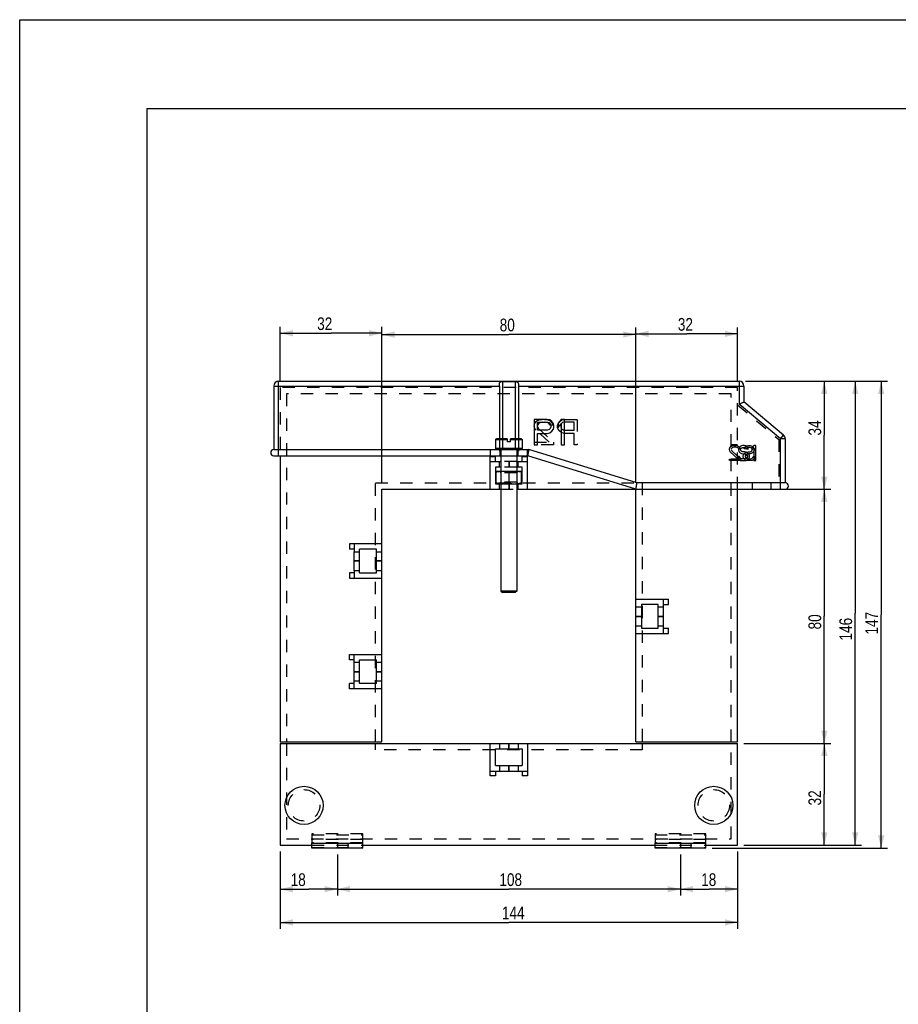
# Model space of a CAD drawing. Extents: x 0 to 210, y 0 to 297.
# Tile 5 of 6: x 0 to 138, y 142 to 297. Entities that reach past the tile are written whole.
import ezdxf

# ---------------------------------------------------------------- set-up
doc = ezdxf.new("R2010")
doc.units = 0
doc.header["$LTSCALE"] = 19.36
doc.header["$MEASUREMENT"] = 0
doc.linetypes.add('HIDDEN', pattern=[0.2, 0.1, -0.1])
doc.layers.get('0').update_dxf_attribs({"linetype": 'CONTINUOUS'})
doc.layers.add('DEFAULT_2', color=8, linetype='HIDDEN')
doc.styles.get("Standard").update_dxf_attribs({"font": 'txt', "width": 0.8})
doc.dimstyles.new('DIMSTYLE_1', dxfattribs={"dimtxt": 2, "dimasz": 2, "dimexe": 0.18, "dimexo": 0.0625, "dimgap": 0.09, "dimtad": 1, "dimlfac": 2, "dimtxsty": 'STANDARD', "dimcen": 0.09, "dimazin": 3, "dimtp": 0.01, "dimtm": 0.01, "dimtfac": 1, "dimtofl": 0, "dimtmove": 0, "dimatfit": 3, "dimtolj": 1})

# ---------------------------------------------------------------- blocks, each defined once
blk = doc.blocks.new('*D6')
at = {"color": 2, "linetype": 'CONTINUOUS'}
for p, q in [((41.01, 240.1), (41.01, 248.65)), ((57.01, 224.1), (57.01, 248.65)), ((41.01, 247.65), (49.01, 247.65)), ((57.01, 247.65), (49.01, 247.65))]:
    blk.add_line(p, q, dxfattribs=at)
for points in [[(43.01, 248.15), (41.01, 247.65), (43.01, 247.15)], [(55.01, 247.15), (57.01, 247.65), (55.01, 248.15)]]:
    blk.add_solid(points, dxfattribs=at)
at = {"color": 2, "linetype": 'CONTINUOUS', "width": 0.8}
blk.add_text('32', height=2, dxfattribs=at).set_placement((46.83, 248.15))
blk = doc.blocks.new('*D7')
at = {"color": 2, "linetype": 'CONTINUOUS'}
for p, q in [((57.01, 224.1), (57.01, 248.45)), ((97.01, 224.1), (97.01, 248.45)), ((57.01, 247.45), (77.01, 247.45)), ((97.01, 247.45), (77.01, 247.45))]:
    blk.add_line(p, q, dxfattribs=at)
for points in [[(59.01, 247.95), (57.01, 247.45), (59.01, 246.95)], [(95.01, 246.95), (97.01, 247.45), (95.01, 247.95)]]:
    blk.add_solid(points, dxfattribs=at)
at = {"color": 2, "linetype": 'CONTINUOUS', "width": 0.8}
blk.add_text('80', height=2, dxfattribs=at).set_placement((75.56, 247.95))
blk = doc.blocks.new('*D8')
at = {"color": 2, "linetype": 'CONTINUOUS'}
for p, q in [((97.01, 224.1), (97.01, 248.55)), ((113.01, 240.1), (113.01, 248.55)), ((97.01, 247.55), (105.01, 247.55)), ((113.01, 247.55), (105.01, 247.55))]:
    blk.add_line(p, q, dxfattribs=at)
for points in [[(99.01, 248.05), (97.01, 247.55), (99.01, 247.05)], [(111.01, 247.05), (113.01, 247.55), (111.01, 248.05)]]:
    blk.add_solid(points, dxfattribs=at)
at = {"color": 2, "linetype": 'CONTINUOUS', "width": 0.8}
blk.add_text('32', height=2, dxfattribs=at).set_placement((103.6, 248.05))
blk = doc.blocks.new('*D9')
at = {"color": 2, "linetype": 'CONTINUOUS'}
for p, q in [((114.26, 240.1), (127.66, 240.1)), ((126.66, 240.1), (126.66, 231.6)), ((126.66, 223.1), (126.66, 231.6)), ((120.76, 223.1), (127.66, 223.1))]:
    blk.add_line(p, q, dxfattribs=at)
for points in [[(127.16, 238.1), (126.66, 240.1), (126.16, 238.1)], [(126.16, 225.1), (126.66, 223.1), (127.16, 225.1)]]:
    blk.add_solid(points, dxfattribs=at)
at = {"color": 2, "linetype": 'CONTINUOUS', "width": 0.8}
blk.add_text('34', height=2, rotation=90, dxfattribs=at).set_placement((126.16, 231.55))
blk = doc.blocks.new('*D10')
at = {"color": 2, "linetype": 'CONTINUOUS'}
for p, q in [((98.01, 223.1), (127.66, 223.1)), ((126.66, 223.1), (126.66, 203.1)), ((126.66, 183.1), (126.66, 203.1)), ((114.01, 183.1), (127.66, 183.1))]:
    blk.add_line(p, q, dxfattribs=at)
for points in [[(127.16, 221.1), (126.66, 223.1), (126.16, 221.1)], [(126.16, 185.1), (126.66, 183.1), (127.16, 185.1)]]:
    blk.add_solid(points, dxfattribs=at)
at = {"color": 2, "linetype": 'CONTINUOUS', "width": 0.8}
blk.add_text('80', height=2, rotation=90, dxfattribs=at).set_placement((126.16, 201.03))
blk = doc.blocks.new('*D11')
at = {"color": 2, "linetype": 'CONTINUOUS'}
for p, q in [((114.01, 183.1), (127.66, 183.1)), ((126.66, 183.1), (126.66, 175.1)), ((126.66, 167.1), (126.66, 175.1)), ((114.01, 167.1), (127.66, 167.1))]:
    blk.add_line(p, q, dxfattribs=at)
for points in [[(127.16, 181.1), (126.66, 183.1), (126.16, 181.1)], [(126.16, 169.1), (126.66, 167.1), (127.16, 169.1)]]:
    blk.add_solid(points, dxfattribs=at)
at = {"color": 2, "linetype": 'CONTINUOUS', "width": 0.8}
blk.add_text('32', height=2, rotation=90, dxfattribs=at).set_placement((126.16, 173.33))
blk = doc.blocks.new('*D12')
at = {"color": 2, "linetype": 'CONTINUOUS'}
for p, q in [((114.26, 240.1), (132.53, 240.1)), ((131.53, 240.1), (131.53, 203.6)), ((131.53, 167.1), (131.53, 203.6)), ((114.01, 167.1), (132.53, 167.1))]:
    blk.add_line(p, q, dxfattribs=at)
for points in [[(132.03, 238.1), (131.53, 240.1), (131.03, 238.1)], [(131.03, 169.1), (131.53, 167.1), (132.03, 169.1)]]:
    blk.add_solid(points, dxfattribs=at)
at = {"color": 2, "linetype": 'CONTINUOUS', "width": 0.8}
blk.add_text('146', height=2, rotation=90, dxfattribs=at).set_placement((131.03, 199.29))
blk = doc.blocks.new('*D13')
at = {"color": 2, "linetype": 'CONTINUOUS'}
for p, q in [((114.26, 240.1), (136.61, 240.1)), ((135.61, 240.1), (135.61, 203.35)), ((135.61, 166.6), (135.61, 203.35)), ((109.01, 166.6), (136.61, 166.6))]:
    blk.add_line(p, q, dxfattribs=at)
for points in [[(136.11, 238.1), (135.61, 240.1), (135.11, 238.1)], [(135.11, 168.6), (135.61, 166.6), (136.11, 168.6)]]:
    blk.add_solid(points, dxfattribs=at)
at = {"color": 2, "linetype": 'CONTINUOUS', "width": 0.8}
blk.add_text('147', height=2, rotation=90, dxfattribs=at).set_placement((135.11, 200.23))
blk = doc.blocks.new('*D14')
at = {"color": 2, "linetype": 'CONTINUOUS'}
for p, q in [((50.01, 165.6), (50.01, 159.15)), ((104.01, 165.6), (104.01, 159.15)), ((50.01, 160.15), (77.01, 160.15)), ((104.01, 160.15), (77.01, 160.15))]:
    blk.add_line(p, q, dxfattribs=at)
for points in [[(52.01, 160.65), (50.01, 160.15), (52.01, 159.65)], [(102.01, 159.65), (104.01, 160.15), (102.01, 160.65)]]:
    blk.add_solid(points, dxfattribs=at)
at = {"color": 2, "linetype": 'CONTINUOUS', "width": 0.8}
blk.add_text('108', height=2, dxfattribs=at).set_placement((75.51, 160.65))
blk = doc.blocks.new('*D15')
at = {"color": 2, "linetype": 'CONTINUOUS'}
for p, q in [((113.01, 166.1), (113.01, 159.15)), ((104.01, 165.6), (104.01, 159.15)), ((104.01, 160.15), (108.51, 160.15)), ((113.01, 160.15), (108.51, 160.15))]:
    blk.add_line(p, q, dxfattribs=at)
for points in [[(106.01, 160.65), (104.01, 160.15), (106.01, 159.65)], [(111.01, 159.65), (113.01, 160.15), (111.01, 160.65)]]:
    blk.add_solid(points, dxfattribs=at)
at = {"color": 2, "linetype": 'CONTINUOUS', "width": 0.8}
blk.add_text('18', height=2, dxfattribs=at).set_placement((107.28, 160.65))
blk = doc.blocks.new('*D16')
at = {"color": 2, "linetype": 'CONTINUOUS'}
for p, q in [((41.01, 166.1), (41.01, 159.15)), ((50.01, 165.6), (50.01, 159.15)), ((41.01, 160.15), (45.51, 160.15)), ((50.01, 160.15), (45.51, 160.15))]:
    blk.add_line(p, q, dxfattribs=at)
for points in [[(43.01, 160.65), (41.01, 160.15), (43.01, 159.65)], [(48.01, 159.65), (50.01, 160.15), (48.01, 160.65)]]:
    blk.add_solid(points, dxfattribs=at)
at = {"color": 2, "linetype": 'CONTINUOUS', "width": 0.8}
blk.add_text('18', height=2, dxfattribs=at).set_placement((42.65, 160.65))
blk = doc.blocks.new('*D17')
at = {"color": 2, "linetype": 'CONTINUOUS'}
for p, q in [((41.01, 166.1), (41.01, 153.92)), ((113.01, 166.1), (113.01, 153.92)), ((41.01, 154.92), (77.01, 154.92)), ((113.01, 154.92), (77.01, 154.92))]:
    blk.add_line(p, q, dxfattribs=at)
for points in [[(43.01, 155.42), (41.01, 154.92), (43.01, 154.42)], [(111.01, 154.42), (113.01, 154.92), (111.01, 155.42)]]:
    blk.add_solid(points, dxfattribs=at)
at = {"color": 2, "linetype": 'CONTINUOUS', "width": 0.8}
blk.add_text('144', height=2, dxfattribs=at).set_placement((75.91, 155.42))

msp = doc.modelspace()

# ---------------------------------------------------------------- linework, layer by layer
at = {"color": 7, "linetype": 'CONTINUOUS'}
for p, q in [((0, 0), (0, 297)), ((0, 297), (210, 297)), ((20, 283), (20, 3)), ((20, 283), (207, 283)), ((40.0109, 239.3451), (40.0109, 229.3451)), ((40.0109, 239.3451), (75.5109, 239.3451)), ((40.7609, 228.3451), (40.7609, 240.0951)), ((40.7609, 240.0951), (113.2609, 240.0951)), ((75.5109, 239.3451), (75.5109, 231.0451)), ((76.0109, 240.0522), (76.0109, 231.0451)), ((76.0109, 240.0522), (78.0109, 240.0522)), ((78.0109, 240.0522), (78.0109, 231.0451)), ((78.5109, 239.3451), (78.5109, 231.0451)), ((78.5109, 239.3451), (114.0109, 239.3451)), ((113.2609, 240.0951), (113.2609, 236.4953)), ((114.0109, 239.3451), (114.0109, 236.8451)), ((119.7609, 231.0412), (113.2609, 236.4953)), ((120.243, 231.6157), (114.0109, 236.8451)), ((81.0109, 234.0951), (81.0109, 230.0951)), ((83.0109, 234.0951), (81.0109, 234.0951)), ((83.4276, 234.0099), (83.0109, 234.0951)), ((83.7609, 233.7546), (83.4276, 234.0099)), ((85.2609, 234.0951), (84.7609, 233.4993)), ((85.7609, 234.0951), (85.2609, 234.0951)), ((85.7609, 230.0951), (85.7609, 234.0951)), ((81.5109, 232.3929), (81.5109, 233.6695)), ((81.5109, 233.6695), (83.0942, 233.6695)), ((83.0942, 233.6695), (83.3442, 233.5844)), ((83.3442, 232.478), (83.0942, 232.3929)), ((83.3442, 233.5844), (83.5109, 233.4142)), ((83.5109, 232.6482), (83.3442, 232.478)), ((83.5109, 233.4142), (83.5942, 233.1589)), ((83.5942, 232.9036), (83.5109, 232.6482)), ((83.5942, 233.1589), (83.5942, 232.9036)), ((84.0109, 233.4142), (83.7609, 233.7546)), ((83.7609, 232.2227), (84.0109, 232.5631)), ((84.0942, 233.1589), (84.0109, 233.4142)), ((84.0109, 232.5631), (84.0942, 232.8185)), ((84.0942, 232.8185), (84.0942, 233.1589)), ((84.7609, 233.4993), (84.7609, 232.8185)), ((84.7609, 232.8185), (85.2609, 233.4142)), ((85.2609, 233.4142), (85.2609, 230.0951)), ((76.7609, 231.0451), (75.0659, 231.0451)), ((76.7609, 231.0451), (76.7609, 230.5451)), ((77.2609, 230.5451), (77.2609, 231.0451)), ((78.9559, 231.0451), (77.2609, 231.0451)), ((83.0942, 232.3929), (81.5109, 232.3929)), ((81.5109, 230.0951), (81.5109, 231.8823)), ((81.5109, 231.8823), (83.0109, 231.8823)), ((83.0109, 231.8823), (83.4276, 231.9674)), ((83.4276, 231.9674), (83.7609, 232.2227)), ((119.7609, 231.0412), (120.243, 231.6157)), ((120.5109, 231.0412), (119.7609, 231.0412)), ((119.7609, 223.0951), (119.7609, 231.0412)), ((120.5109, 231.0412), (120.5109, 224.0951)), ((74.9234, 230.9026), (74.9234, 229.4876)), ((74.9234, 230.9026), (76.7609, 230.9026)), ((79.0984, 229.4876), (74.9234, 229.4876)), ((77.2609, 230.5451), (76.7609, 230.5451)), ((77.2609, 230.9026), (79.0984, 230.9026)), ((79.0984, 230.9026), (79.0984, 229.4876)), ((81.0109, 230.0951), (81.5109, 230.0951)), ((85.2609, 230.0951), (85.7609, 230.0951)), ((113.2109, 229.6376), (113.1609, 229.4333)), ((113.1609, 229.4333), (113.1609, 229.2291)), ((113.4109, 229.8419), (113.2109, 229.6376)), ((113.6109, 229.944), (113.4109, 229.8419)), ((113.4609, 229.3823), (113.5109, 229.5355)), ((113.4609, 229.2802), (113.4609, 229.3823)), ((113.5109, 229.5355), (113.6609, 229.6376)), ((113.8109, 229.9951), (113.6109, 229.944)), ((113.6609, 229.6376), (113.8109, 229.6887)), ((114.0609, 229.9951), (113.8109, 229.9951)), ((113.8109, 229.6887), (114.1109, 229.6887)), ((114.3109, 229.944), (114.0609, 229.9951)), ((114.1109, 229.6887), (114.2609, 229.6376)), ((114.2609, 229.6376), (114.3609, 229.5355)), ((114.5109, 229.7908), (114.3109, 229.944)), ((114.3609, 229.5355), (114.4109, 229.4333)), ((114.4109, 229.4333), (114.7109, 229.4333)), ((114.6609, 229.5865), (114.5109, 229.7908)), ((114.7109, 229.4333), (114.6609, 229.5865)), ((115.5609, 229.9951), (115.2609, 229.6376)), ((115.2609, 229.6376), (115.2609, 229.2291)), ((115.2609, 229.2291), (115.5609, 229.5865)), ((115.8609, 229.9951), (115.5609, 229.9951)), ((115.5609, 229.5865), (115.5609, 227.5951)), ((115.8609, 227.5951), (115.8609, 229.9951)), ((40.0109, 229.3451), (80.1618, 229.3451)), ((40.0109, 228.3451), (80.0109, 228.3451)), ((41.0109, 228.3451), (41.0109, 183.3451)), ((74.0609, 229.3451), (74.0609, 228.3451)), ((74.0609, 223.0951), (74.0609, 228.1951)), ((74.9109, 228.1951), (74.0609, 228.1951)), ((74.9109, 227.4451), (74.9109, 228.1951)), ((75.5609, 229.3451), (75.5609, 228.3451)), ((75.7609, 228.3451), (75.7609, 225.9451)), ((78.2609, 228.3451), (78.2609, 225.9451)), ((78.4609, 228.3451), (78.4609, 229.3451)), ((79.1109, 227.4451), (79.1109, 228.1951)), ((79.9609, 228.1951), (79.1109, 228.1951)), ((79.9609, 228.3451), (79.9609, 229.3451)), ((79.9609, 223.0951), (79.9609, 228.1951)), ((97.0109, 223.0951), (80.0109, 228.3451)), ((97.1618, 224.0951), (80.1618, 229.3451)), ((113.3109, 228.2589), (113.0109, 228.2589)), ((113.0109, 228.2589), (113.0609, 228.0546)), ((113.0609, 228.0546), (113.2109, 227.7993)), ((113.1609, 229.2291), (113.2109, 229.0248)), ((113.2109, 229.0248), (113.4109, 228.8206)), ((113.3609, 228.1057), (113.3109, 228.2589)), ((113.5109, 227.9525), (113.3609, 228.1057)), ((113.4109, 228.8206), (113.6109, 228.7185)), ((113.5109, 229.127), (113.4609, 229.2802)), ((113.6609, 229.0248), (113.5109, 229.127)), ((113.7109, 227.9014), (113.5109, 227.9525)), ((113.6109, 228.7185), (113.8109, 228.6674)), ((113.8109, 228.9738), (113.6609, 229.0248)), ((114.1109, 227.9014), (113.7109, 227.9014)), ((114.1109, 228.9738), (113.8109, 228.9738)), ((113.8109, 228.6674), (114.1109, 228.6674)), ((114.3609, 228.9227), (114.1109, 228.9738)), ((114.1109, 228.6674), (114.3109, 228.6163)), ((114.3109, 227.9525), (114.1109, 227.9014)), ((114.3109, 228.6163), (114.4609, 228.5142)), ((114.4609, 228.0546), (114.3109, 227.9525)), ((114.5609, 228.8206), (114.3609, 228.9227)), ((114.4609, 228.5142), (114.5609, 228.361)), ((114.5609, 228.2078), (114.4609, 228.0546)), ((114.7609, 228.6163), (114.5609, 228.8206)), ((114.5609, 228.361), (114.5609, 228.2078)), ((114.5609, 227.7482), (114.7609, 227.9525)), ((114.8609, 228.4121), (114.7609, 228.6163)), ((114.7609, 227.9525), (114.8609, 228.1568)), ((114.8609, 228.1568), (114.8609, 228.4121)), ((74.0609, 227.4451), (75.7609, 227.4451)), ((74.9109, 226.5951), (74.9109, 223.9451)), ((75.7609, 226.5951), (74.9109, 226.5951)), ((75.5359, 226.5951), (75.5359, 227.4451)), ((78.2609, 227.4451), (79.9609, 227.4451)), ((79.1109, 226.5951), (78.2609, 226.5951)), ((78.4859, 226.5951), (78.4859, 227.4451)), ((79.1109, 223.9451), (79.1109, 226.5951)), ((113.2109, 227.7993), (113.4609, 227.6461)), ((113.4609, 227.6461), (113.7109, 227.5951)), ((113.7109, 227.5951), (114.1109, 227.5951)), ((114.1109, 227.5951), (114.3609, 227.6461)), ((114.3609, 227.6461), (114.5609, 227.7482)), ((115.5609, 227.5951), (115.8609, 227.5951)), ((75.0109, 223.9451), (75.0109, 225.9451)), ((75.0109, 225.9451), (79.0109, 225.9451)), ((77.0109, 225.8324), (77.0109, 224.0577)), ((79.0109, 223.9451), (79.0109, 225.9451)), ((74.9109, 223.9451), (79.1109, 223.9451)), ((75.5359, 223.0951), (75.5359, 223.9451)), ((75.7609, 223.9451), (75.7609, 207.0701)), ((78.2609, 223.9451), (78.2609, 207.0701)), ((78.4859, 223.0951), (78.4859, 223.9451)), ((120.5109, 224.0951), (97.1618, 224.0951)), ((57.0109, 183.3451), (57.0109, 223.0951)), ((57.0109, 223.0951), (75.7609, 223.0951)), ((78.2609, 223.0951), (120.5109, 223.0951)), ((97.0109, 183.3451), (97.0109, 223.0951)), ((113.0109, 183.3451), (113.0109, 223.0951)), ((51.9109, 214.4951), (51.9109, 213.6451)), ((57.0109, 214.4951), (51.9109, 214.4951)), ((52.6609, 214.4951), (52.6609, 213.6451)), ((52.6609, 213.6451), (51.9109, 213.6451)), ((52.6625, 213.6451), (52.663, 213.2701)), ((52.663, 210.3201), (52.663, 213.2701)), ((52.663, 213.2701), (53.5109, 213.2701)), ((53.5109, 209.9451), (53.5109, 213.6451)), ((56.1609, 213.6451), (53.5109, 213.6451)), ((56.1609, 209.9451), (56.1609, 213.6451)), ((56.1609, 213.2701), (57.0109, 213.2701)), ((53.5109, 211.8201), (52.663, 211.8201)), ((53.5109, 211.7701), (52.663, 211.7701)), ((57.0109, 211.8201), (56.1609, 211.8201)), ((57.0109, 211.7701), (56.1609, 211.7701)), ((51.9109, 209.9451), (51.9109, 209.0951)), ((52.6609, 209.9451), (51.9109, 209.9451)), ((52.6609, 209.9451), (52.6609, 209.0951)), ((52.663, 210.3201), (52.6625, 209.9451)), ((52.663, 210.3201), (53.5109, 210.3201)), ((53.5109, 209.9451), (56.1609, 209.9451)), ((56.1609, 210.3201), (57.0109, 210.3201)), ((51.9109, 209.0951), (57.0109, 209.0951)), ((75.7609, 207.0701), (76.0109, 206.8201)), ((78.2609, 207.0701), (75.7609, 207.0701)), ((78.0109, 206.8201), (76.0109, 206.8201)), ((78.2609, 207.0701), (78.0109, 206.8201)), ((97.0109, 205.7951), (102.1109, 205.7951)), ((97.0109, 204.5701), (97.8609, 204.5701)), ((100.5109, 204.9451), (97.8609, 204.9451)), ((97.8609, 204.9451), (97.8609, 201.2451)), ((100.5109, 201.2451), (100.5109, 204.9451)), ((100.5109, 204.5701), (101.3609, 204.5701)), ((101.3609, 200.3951), (101.3609, 205.7951)), ((101.3609, 204.9451), (102.1109, 204.9451)), ((102.1109, 204.9451), (102.1109, 205.7951)), ((97.0109, 203.1201), (97.8609, 203.1201)), ((97.0109, 203.0701), (97.8609, 203.0701)), ((100.5109, 203.1201), (101.3609, 203.1201)), ((100.5109, 203.0701), (101.3609, 203.0701)), ((97.0109, 201.6201), (97.8609, 201.6201)), ((100.5109, 201.6201), (101.3609, 201.6201)), ((97.0109, 200.3951), (102.1109, 200.3951)), ((97.8609, 201.2451), (100.5109, 201.2451)), ((101.3609, 201.2451), (102.1109, 201.2451)), ((102.1109, 200.3951), (102.1109, 201.2451)), ((51.9109, 196.2451), (51.9109, 197.0951)), ((51.9109, 197.0951), (57.0109, 197.0951)), ((52.6609, 196.2451), (52.6609, 197.0951)), ((52.6609, 196.2451), (51.9109, 196.2451)), ((52.663, 195.8701), (52.6625, 196.2451)), ((52.663, 192.9201), (52.663, 195.8701)), ((52.663, 195.8701), (53.5109, 195.8701)), ((53.5109, 192.5451), (53.5109, 196.2451)), ((53.5109, 196.2451), (56.1609, 196.2451)), ((56.1609, 192.5451), (56.1609, 196.2451)), ((56.1609, 195.8701), (57.0109, 195.8701)), ((52.663, 194.4201), (53.5109, 194.4201)), ((52.663, 194.3701), (53.5109, 194.3701)), ((56.1609, 194.4201), (57.0109, 194.4201)), ((56.1609, 194.3701), (57.0109, 194.3701)), ((51.9109, 191.6951), (51.9109, 192.5451)), ((52.6609, 192.5451), (51.9109, 192.5451)), ((52.6609, 191.6951), (52.6609, 192.5451)), ((52.6625, 192.5451), (52.663, 192.9201)), ((52.663, 192.9201), (53.5109, 192.9201)), ((56.1609, 192.5451), (53.5109, 192.5451)), ((56.1609, 192.9201), (57.0109, 192.9201)), ((57.0109, 191.6951), (51.9109, 191.6951)), ((41.0109, 183.3451), (57.0109, 183.3451)), ((41.0109, 183.0951), (41.0109, 167.0951)), ((41.0109, 183.0951), (113.0109, 183.0951)), ((74.0609, 177.9951), (74.0609, 183.0951)), ((75.5359, 183.0951), (75.5359, 182.2451)), ((76.9859, 182.2451), (76.9859, 183.0951)), ((77.0359, 182.2451), (77.0359, 183.0951)), ((78.4859, 183.0951), (78.4859, 182.2451)), ((79.9609, 183.0951), (79.9609, 177.9951)), ((97.0109, 183.3451), (113.0109, 183.3451)), ((113.0109, 167.0951), (113.0109, 183.0951)), ((74.9109, 182.2451), (79.1109, 182.2451)), ((74.9109, 179.5951), (74.9109, 182.2451)), ((79.1109, 182.2451), (79.1109, 179.5951)), ((74.0609, 178.7451), (79.9609, 178.7451)), ((74.9109, 179.5951), (79.1109, 179.5951)), ((74.9109, 178.7451), (74.9109, 177.9951)), ((75.5359, 179.5951), (75.5359, 178.7451)), ((76.9859, 178.7451), (76.9859, 179.5951)), ((77.0359, 178.7451), (77.0359, 179.5951)), ((78.4859, 179.5951), (78.4859, 178.7451)), ((79.1109, 178.7451), (79.1109, 177.9951)), ((74.9109, 177.9951), (74.0609, 177.9951)), ((79.9609, 177.9951), (79.1109, 177.9951)), ((46.0109, 166.5951), (46.0109, 167.4701)), ((54.0109, 166.5951), (54.0109, 167.4701)), ((100.0109, 166.5951), (100.0109, 167.4701)), ((108.0109, 166.5951), (108.0109, 167.4701)), ((41.0109, 167.0951), (46.0109, 167.0951)), ((54.0109, 167.3451), (46.0109, 167.3451)), ((54.0109, 166.5951), (46.0109, 166.5951)), ((54.0109, 167.0951), (100.0109, 167.0951)), ((108.0109, 167.3451), (100.0109, 167.3451)), ((108.0109, 166.5951), (100.0109, 166.5951)), ((108.0109, 167.0951), (113.0109, 167.0951))]:
    msp.add_line(p, q, dxfattribs=at)
for centre in [(44.7609, 173.3451), (109.2609, 173.3451)]:
    msp.add_circle(centre, 3, dxfattribs=at)
for centre, radius, start, end in [((40.7609, 239.3451), 0.75, 90, 180), ((113.2609, 239.3451), 0.75, 0, 90), ((75.0659, 230.9026), 0.1425, 90, 180), ((78.9559, 230.9026), 0.1425, 0, 90), ((119.7609, 231.0412), 0.75, 0, 50), ((75.0659, 229.4876), 0.1425, 180, 270), ((78.9559, 229.4876), 0.1425, 270, 360), ((40.0109, 228.8451), 0.5, 90, 270), ((120.5109, 223.5951), 0.5, 270, 90)]:
    msp.add_arc(centre, radius, start, end, dxfattribs=at)
for points in [[(75.5109, 239.3451), (75.5124, 239.5833), (75.5303, 239.7787), (75.5859, 239.9158), (75.6895, 239.9992), (75.8374, 240.0404), (76.0109, 240.0522)], [(78.0109, 240.0522), (78.1855, 240.0402), (78.3333, 239.9987), (78.4359, 239.9158), (78.4912, 239.78), (78.5093, 239.5846), (78.5109, 239.3451)], [(113.2609, 236.4953), (113.481, 236.598), (113.6861, 236.6936), (113.8558, 236.7727), (113.9698, 236.8259), (114.0109, 236.8451)], [(80.0109, 228.3451), (80.0124, 228.3548), (80.0167, 228.3835), (80.0237, 228.43)], [(80.0237, 228.43), (80.0331, 228.4925)], [(80.0331, 228.4925), (80.0446, 228.5683), (80.0576, 228.6545), (80.0717, 228.7479), (80.0863, 228.8451)], [(80.0863, 228.8451), (80.101, 228.9422), (80.1151, 229.0357), (80.1281, 229.1219), (80.1396, 229.1977), (80.149, 229.2601), (80.156, 229.3066), (80.1603, 229.3353), (80.1618, 229.3451)], [(75.0109, 225.8324), (75.215, 225.8719), (75.4158, 225.9033), (75.6141, 225.9262), (75.8121, 225.9403), (76.0109, 225.9451)], [(76.0109, 225.9451), (76.2096, 225.9403), (76.4077, 225.9262), (76.606, 225.9033), (76.8068, 225.8719), (77.0109, 225.8324)], [(77.0109, 225.8324), (77.215, 225.8719), (77.4158, 225.9033), (77.6141, 225.9262), (77.8121, 225.9403), (78.0109, 225.9451)], [(78.0109, 225.9451), (78.2096, 225.9403), (78.4077, 225.9262), (78.606, 225.9033), (78.8068, 225.8719), (79.0109, 225.8324)], [(75.0109, 224.0577), (75.215, 224.0182), (75.4158, 223.9868)], [(75.4158, 223.9868), (75.6141, 223.9639)], [(75.6141, 223.9639), (75.8121, 223.9498), (76.0109, 223.9451)], [(76.0109, 223.9451), (76.2096, 223.9498), (76.4077, 223.9639), (76.606, 223.9868), (76.8068, 224.0182), (77.0109, 224.0577)], [(77.0109, 224.0577), (77.215, 224.0182), (77.4158, 223.9868), (77.6141, 223.9639), (77.8121, 223.9498), (78.0109, 223.9451)], [(78.0109, 223.9451), (78.2096, 223.9498), (78.4077, 223.9639)], [(78.4077, 223.9639), (78.606, 223.9868)], [(78.606, 223.9868), (78.8068, 224.0182), (79.0109, 224.0577)], [(97.0109, 223.0951), (97.0124, 223.1048), (97.0167, 223.1335), (97.0237, 223.18), (97.0331, 223.2425), (97.0446, 223.3183), (97.0576, 223.4045), (97.0717, 223.4979), (97.0863, 223.5951)], [(97.0863, 223.5951), (97.101, 223.6922), (97.1151, 223.7857), (97.1281, 223.8719), (97.1396, 223.9477), (97.149, 224.0101), (97.156, 224.0566), (97.1603, 224.0853), (97.1618, 224.0951)]]:
    msp.add_spline(points, degree=3, dxfattribs=at)
at = {"layer": 'DEFAULT_2', "color": 8, "linetype": 'HIDDEN'}
for p, q in [((41.0109, 239.0951), (41.0109, 228.3451)), ((113.0109, 239.0951), (41.0109, 239.0951)), ((113.0109, 223.0951), (113.0109, 239.0951)), ((42.0109, 238.0951), (42.0109, 183.3451)), ((112.0109, 238.0951), (42.0109, 238.0951)), ((112.0109, 183.3451), (112.0109, 238.0951)), ((113.0109, 236.3787), (119.5109, 230.9246)), ((81.4276, 233.8397), (81.7609, 234.0099)), ((81.7609, 234.0099), (82.2609, 234.0951)), ((82.5942, 234.0951), (83.1776, 234.0099)), ((83.1776, 234.0099), (83.5109, 233.8397)), ((85.0109, 233.7546), (85.3442, 234.0099)), ((85.3442, 234.0099), (85.7609, 234.0951)), ((85.7609, 234.0951), (87.7609, 234.0951)), ((87.7609, 234.0951), (87.7609, 230.0951)), ((81.0109, 233.1589), (81.0942, 233.4993)), ((81.0942, 232.6482), (81.0109, 232.9887)), ((81.0942, 233.4993), (81.4276, 233.8397)), ((81.2609, 232.3929), (81.0942, 232.6482)), ((81.6776, 233.4142), (81.5109, 233.1589)), ((81.5109, 232.9887), (81.6776, 232.6482)), ((81.9276, 233.5844), (81.6776, 233.4142)), ((81.6776, 232.6482), (84.0109, 230.5206)), ((82.3442, 233.6695), (81.9276, 233.5844)), ((83.0942, 233.5844), (82.6776, 233.6695)), ((83.3442, 233.4142), (83.0942, 233.5844)), ((83.5109, 233.1589), (83.3442, 233.4142)), ((83.5109, 233.8397), (83.8442, 233.4993)), ((83.9276, 233.1589), (83.5109, 233.1589)), ((83.8442, 233.4993), (83.9276, 233.1589)), ((84.6776, 233.1589), (84.7609, 233.4142)), ((84.6776, 232.8185), (84.6776, 233.1589)), ((84.7609, 232.5631), (84.6776, 232.8185)), ((84.7609, 233.4142), (85.0109, 233.7546)), ((85.0109, 232.2227), (84.7609, 232.5631)), ((85.2609, 233.4142), (85.1776, 233.1589)), ((85.1776, 233.1589), (85.1776, 232.9036)), ((85.1776, 232.9036), (85.2609, 232.6482)), ((85.4276, 233.5844), (85.2609, 233.4142)), ((85.2609, 232.6482), (85.4276, 232.478)), ((85.6776, 233.6695), (85.4276, 233.5844)), ((85.4276, 232.478), (85.6776, 232.3929)), ((87.2609, 233.6695), (85.6776, 233.6695)), ((87.2609, 232.3929), (87.2609, 233.6695)), ((75.5109, 231.0451), (75.5109, 228.3451)), ((76.0109, 231.0451), (76.0109, 229.3451)), ((78.0109, 231.0451), (78.0109, 229.3451)), ((78.5109, 231.0451), (78.5109, 228.3451)), ((83.3442, 230.5206), (81.2609, 232.3929)), ((85.3442, 231.9674), (85.0109, 232.2227)), ((85.7609, 231.8823), (85.3442, 231.9674)), ((85.6776, 232.3929), (87.2609, 232.3929)), ((87.2609, 231.8823), (85.7609, 231.8823)), ((87.2609, 230.0951), (87.2609, 231.8823)), ((119.5109, 230.9246), (119.5109, 224.0951)), ((81.0109, 230.5206), (83.3442, 230.5206)), ((84.0109, 230.0951), (81.5109, 230.0951)), ((84.0109, 230.5206), (84.0109, 230.0951)), ((87.7609, 230.0951), (87.2609, 230.0951)), ((111.7109, 229.4333), (111.7609, 229.6376)), ((111.7109, 229.3312), (111.7109, 229.4333)), ((111.7609, 229.6376), (111.9609, 229.8419)), ((111.9609, 229.8419), (112.1609, 229.944)), ((113.0109, 230.0951), (112.0109, 230.0951)), ((112.1109, 229.5865), (112.0109, 229.4333)), ((112.2609, 229.6887), (112.1109, 229.5865)), ((112.1609, 229.944), (112.4609, 229.9951)), ((112.5109, 229.7397), (112.2609, 229.6887)), ((112.4609, 229.9951), (112.6609, 229.9951)), ((112.7109, 229.7397), (112.5109, 229.7397)), ((112.6609, 229.9951), (113.0109, 229.944)), ((112.9609, 229.6887), (112.7109, 229.7397)), ((113.1109, 229.5865), (112.9609, 229.6887)), ((113.0109, 229.944), (113.2109, 229.8419)), ((113.2109, 229.4333), (113.1109, 229.5865)), ((113.2109, 229.8419), (113.4109, 229.6376)), ((113.4609, 229.4333), (113.2109, 229.4333)), ((113.4109, 229.6376), (113.4609, 229.4333)), ((114.0609, 229.4333), (114.1109, 229.5865)), ((114.3609, 229.4333), (114.0609, 229.4333)), ((114.1109, 229.5865), (114.2609, 229.7908)), ((114.2609, 229.7908), (114.4609, 229.944)), ((114.4109, 229.5355), (114.3609, 229.4333)), ((114.5109, 229.6376), (114.4109, 229.5355)), ((114.4609, 229.944), (114.7109, 229.9951)), ((114.6609, 229.6887), (114.5109, 229.6376)), ((114.9609, 229.6887), (114.6609, 229.6887)), ((114.7109, 229.9951), (114.9609, 229.9951)), ((114.9609, 229.9951), (115.1609, 229.944)), ((115.1109, 229.6376), (114.9609, 229.6887)), ((115.2609, 229.5355), (115.1109, 229.6376)), ((115.1609, 229.944), (115.3609, 229.8419)), ((115.3109, 229.3823), (115.2609, 229.5355)), ((115.3109, 229.2802), (115.3109, 229.3823)), ((115.3609, 229.8419), (115.5609, 229.6376)), ((115.5609, 229.6376), (115.6109, 229.4333)), ((115.6109, 229.4333), (115.6109, 229.2291)), ((75.7609, 229.3451), (75.7609, 228.3451)), ((78.2609, 229.3451), (78.2609, 228.3451)), ((111.7609, 229.127), (111.7109, 229.3312)), ((111.7109, 227.8504), (113.1109, 227.8504)), ((111.7109, 227.5951), (111.7109, 227.8504)), ((111.8609, 228.9738), (111.7609, 229.127)), ((113.1109, 227.8504), (111.8609, 228.9738)), ((112.0109, 229.3312), (112.1109, 229.127)), ((113.0109, 227.8451), (112.0109, 227.8451)), ((112.1109, 229.127), (113.5109, 227.8504)), ((113.5109, 227.8504), (113.5109, 227.5951)), ((113.9109, 228.4121), (114.0109, 228.6163)), ((113.9109, 228.1568), (113.9109, 228.4121)), ((114.0109, 227.9525), (113.9109, 228.1568)), ((114.0109, 228.6163), (114.2109, 228.8206)), ((114.2109, 227.7482), (114.0109, 227.9525)), ((114.2109, 228.8206), (114.4109, 228.9227)), ((114.3109, 228.5142), (114.2109, 228.361)), ((114.2109, 228.361), (114.2109, 228.2078)), ((114.2109, 228.2078), (114.3109, 228.0546)), ((114.4609, 228.6163), (114.3109, 228.5142)), ((114.3109, 228.0546), (114.4609, 227.9525)), ((114.4109, 228.9227), (114.6609, 228.9738)), ((114.6609, 228.6674), (114.4609, 228.6163)), ((114.4609, 227.9525), (114.6609, 227.9014)), ((114.6609, 228.9738), (114.9609, 228.9738)), ((114.9609, 228.6674), (114.6609, 228.6674)), ((114.6609, 227.9014), (115.0609, 227.9014)), ((114.9609, 228.9738), (115.1109, 229.0248)), ((115.1609, 228.7185), (114.9609, 228.6674)), ((115.0609, 227.9014), (115.2609, 227.9525)), ((115.1109, 229.0248), (115.2609, 229.127)), ((115.3609, 228.8206), (115.1609, 228.7185)), ((115.2609, 229.127), (115.3109, 229.2802)), ((115.2609, 227.9525), (115.4109, 228.1057)), ((115.5609, 229.0248), (115.3609, 228.8206)), ((115.4109, 228.1057), (115.4609, 228.2589)), ((115.4609, 228.2589), (115.7609, 228.2589)), ((115.6109, 229.2291), (115.5609, 229.0248)), ((115.7109, 228.0546), (115.5609, 227.7993)), ((115.7609, 228.2589), (115.7109, 228.0546)), ((78.2609, 227.4451), (75.7609, 227.4451)), ((78.2609, 226.5951), (75.7609, 226.5951)), ((76.9859, 227.4451), (76.9859, 226.5951)), ((77.0359, 227.4451), (77.0359, 226.5951)), ((113.5109, 227.5951), (111.7109, 227.5951)), ((114.4109, 227.6461), (114.2109, 227.7482)), ((114.6609, 227.5951), (114.4109, 227.6461)), ((115.0609, 227.5951), (114.6609, 227.5951)), ((115.3109, 227.6461), (115.0609, 227.5951)), ((115.5609, 227.7993), (115.3109, 227.6461)), ((75.5109, 225.9451), (75.7609, 225.6951)), ((75.7609, 225.9451), (75.7609, 223.9451)), ((78.2609, 225.6951), (75.7609, 225.6951)), ((78.5109, 225.9451), (78.2609, 225.6951)), ((78.2609, 225.9451), (78.2609, 223.9451)), ((56.0109, 183.3451), (56.0109, 224.0951)), ((56.0109, 224.0951), (97.1618, 224.0951)), ((75.7609, 224.1951), (75.5109, 223.9451)), ((78.2609, 224.1951), (75.7609, 224.1951)), ((76.9859, 223.9451), (76.9859, 223.0951)), ((77.0359, 223.9451), (77.0359, 223.0951)), ((78.2609, 224.1951), (78.5109, 223.9451)), ((98.0109, 224.0951), (98.0109, 183.3451)), ((115.3085, 224.0951), (115.3085, 223.0951)), ((118.2609, 224.0951), (118.2609, 223.0951)), ((75.7609, 223.0951), (78.2609, 223.0951)), ((52.6609, 213.6451), (52.663, 213.6451)), ((52.663, 213.6451), (52.663, 213.2701)), ((52.663, 209.9451), (52.6609, 209.9451)), ((52.663, 210.3201), (52.663, 209.9451)), ((52.663, 196.2451), (52.6609, 196.2451)), ((52.663, 195.8701), (52.663, 196.2451)), ((52.6609, 192.5451), (52.663, 192.5451)), ((52.663, 192.5451), (52.663, 192.9201)), ((42.0109, 183.0951), (42.0109, 168.0951)), ((56.0109, 182.0951), (56.0109, 183.0951)), ((98.0109, 183.0951), (98.0109, 182.0951)), ((112.0109, 168.0951), (112.0109, 183.0951)), ((98.0109, 182.0951), (56.0109, 182.0951)), ((42.0109, 168.0951), (112.0109, 168.0951)), ((46.0109, 168.8451), (46.0109, 167.4701)), ((54.0109, 168.8451), (46.0109, 168.8451)), ((46.0109, 168.7201), (54.0109, 168.7201)), ((54.0109, 167.9701), (46.0109, 167.9701)), ((54.0109, 167.4701), (46.0109, 167.4701)), ((54.0109, 167.4701), (54.0109, 168.8451)), ((108.0109, 168.8451), (100.0109, 168.8451)), ((100.0109, 168.8451), (100.0109, 167.4701)), ((100.0109, 168.7201), (108.0109, 168.7201)), ((108.0109, 167.9701), (100.0109, 167.9701)), ((108.0109, 167.4701), (100.0109, 167.4701)), ((108.0109, 167.4701), (108.0109, 168.8451)), ((46.0109, 167.0951), (54.0109, 167.0951)), ((46.0109, 166.7201), (54.0109, 166.7201)), ((50.0109, 167.3451), (50.0109, 166.5951)), ((51.6359, 167.3451), (51.6359, 166.5951)), ((100.0109, 167.0951), (108.0109, 167.0951)), ((100.0109, 166.7201), (108.0109, 166.7201)), ((104.0109, 167.3451), (104.0109, 166.5951)), ((105.6359, 167.3451), (105.6359, 166.5951))]:
    msp.add_line(p, q, dxfattribs=at)
for centre in [(44.7609, 173.3451), (109.2609, 173.3451)]:
    msp.add_circle(centre, 2.475, dxfattribs=at)
for points in [[(80.0331, 228.4925), (80.0446, 228.5683), (80.0576, 228.6545), (80.0717, 228.7479), (80.0863, 228.8451)], [(80.0863, 228.8451), (80.101, 228.9422), (80.1151, 229.0357), (80.1281, 229.1219), (80.1396, 229.1977), (80.149, 229.2601), (80.156, 229.3066), (80.1603, 229.3353), (80.1618, 229.3451)], [(75.4158, 223.9868), (75.215, 224.0182), (75.0109, 224.0577)], [(79.0109, 224.0577), (78.8068, 224.0182), (78.606, 223.9868)]]:
    msp.add_spline(points, degree=3, dxfattribs=at)

# ---------------------------------------------------------------- dimensions: what is measured, and where the dimension line sits
at = {"color": 2, "linetype": 'CONTINUOUS'}
for base, p1, p2, angle, picture, middle in [((41.0109, 247.649), (57.0109, 224.0951), (41.0109, 240.0951), 180, '*D6', (48.4334, 249.149)), ((135.6137, 166.5951), (114.2609, 240.0951), (109.0109, 166.5951), 270, '*D13', (134.1137, 202.6329)), ((131.533, 167.0951), (114.2609, 240.0951), (114.0109, 167.0951), 270, '*D12', (130.033, 201.6894)), ((126.6607, 240.0951), (120.7609, 223.0951), (114.2609, 240.0951), 90, '*D9', (125.1607, 233.151)), ((126.6607, 183.0951), (98.0109, 223.0951), (114.0109, 183.0951), 270, '*D10', (125.1607, 202.629)), ((126.6607, 167.0951), (114.0109, 183.0951), (114.0109, 167.0951), 270, '*D11', (125.1607, 174.9288)), ((41.0109, 154.9203), (113.0109, 166.0951), (41.0109, 166.0951), 180, '*D17', (78.3102, 156.4203)), ((104.0109, 160.1496), (113.0109, 166.0951), (104.0109, 165.5951), 180, '*D15', (108.881, 161.6496)), ((50.0109, 160.1496), (104.0109, 165.5951), (50.0109, 165.5951), 180, '*D14', (77.908, 161.6496))]:
    dim = msp.add_linear_dim(base=base, p1=p1, p2=p2, angle=angle, dimstyle='DIMSTYLE_1', dxfattribs=at)
    dim.commit()
    dim.dimension.update_dxf_attribs({"geometry": picture, "text_midpoint": middle, "dimtype": 160})
for base, p1, p2, picture, middle in [((97.0109, 247.4529), (57.0109, 224.0951), (97.0109, 224.0951), '*D7', (77.1578, 248.9529)), ((113.0109, 247.551), (97.0109, 224.0951), (113.0109, 240.0951), '*D8', (105.1959, 249.051)), ((50.0109, 160.1496), (41.0109, 166.0951), (50.0109, 165.5951), '*D16', (44.2533, 161.6496))]:
    dim = msp.add_linear_dim(base=base, p1=p1, p2=p2, dimstyle='DIMSTYLE_1', dxfattribs=at)
    dim.commit()
    dim.dimension.update_dxf_attribs({"geometry": picture, "text_midpoint": middle, "dimtype": 160})

doc.saveas('drawing.dxf')
